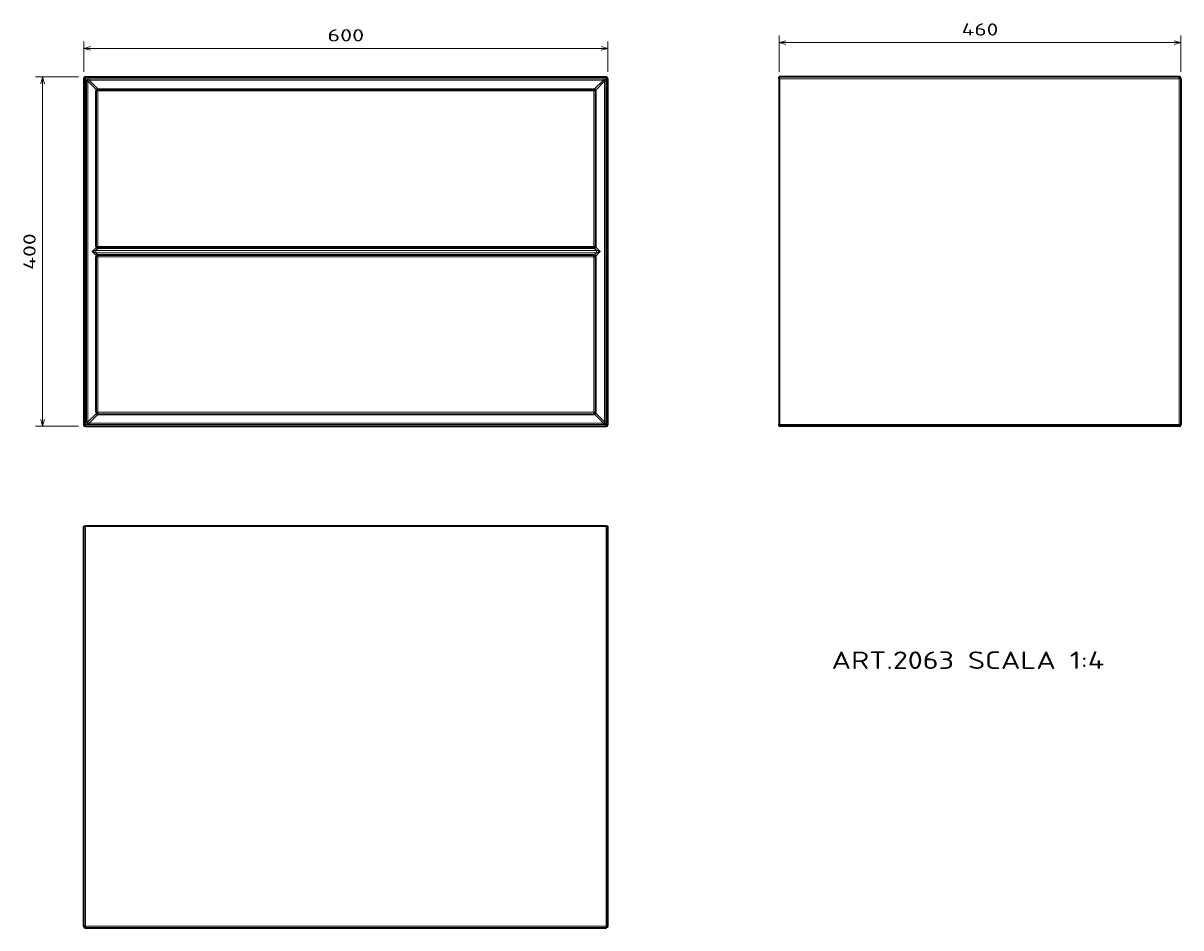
# Model space of a CAD drawing. Extents: x 36 to 368, y 21 to 280.
import ezdxf
from ezdxf.enums import TextEntityAlignment as Align

# ---------------------------------------------------------------- set-up
doc = ezdxf.new("R2010")
doc.units = 0
doc.layers.get('0').update_dxf_attribs({"lineweight": 13})
doc.styles.get("Standard").update_dxf_attribs({"font": 'isocp.shx'})
doc.dimstyles.get("Standard").update_dxf_attribs({"dimtxt": 2.5, "dimasz": 2.5, "dimexe": 1.25, "dimexo": 0.625, "dimtad": 1, "dimcen": 2.5, "dimadec": 0, "dimazin": 0, "dimtfac": 1, "dimtmove": 0, "dimatfit": 0, "dimfxl": 0, "dimarcsym": 0})

# ---------------------------------------------------------------- blocks, each defined once
blk = doc.blocks.new('*D')
at = {"color": 7, "lineweight": 13, "ltscale": 0.258347}
for p, q in [((252.87, 265.9), (252.87, 276.24)), ((367.87, 265.9), (367.87, 276.24))]:
    blk.add_line(p, q, dxfattribs=at)
at = {"color": 7, "lineweight": 13, "ltscale": 0.216771}
for p, q in [((53.83, 265.9), (53.83, 274.57)), ((203.83, 265.9), (203.83, 274.57))]:
    blk.add_line(p, q, dxfattribs=at)
at = {"color": 7, "lineweight": 13}
for p, q in [((53.83, 272.57), (203.83, 272.57)), ((252.87, 274.24), (367.87, 274.24)), ((42.04, 164.4), (42.04, 264.4))]:
    blk.add_line(p, q, dxfattribs=at)
at = {"color": 7, "lineweight": 13, "ltscale": 0.307354}
for p, q in [((52.33, 264.4), (40.04, 264.4)), ((52.33, 164.4), (40.04, 164.4))]:
    blk.add_line(p, q, dxfattribs=at)
at = {"color": 7, "lineweight": 13}
for points in [[(55.76, 273.09), (53.83, 272.57), (55.76, 272.06)], [(201.9, 272.06), (203.83, 272.57), (201.9, 273.09)], [(254.8, 274.75), (252.87, 274.24), (254.8, 273.72)], [(365.94, 273.72), (367.87, 274.24), (365.94, 274.75)], [(42.55, 262.47), (42.04, 264.4), (41.52, 262.47)], [(41.52, 166.33), (42.04, 164.4), (42.55, 166.33)]]:
    blk.add_lwpolyline(points, dxfattribs=at)
for s, p, p2 in [('460', (305.12, 276.24), (315.62, 276.24)), ('600', (123.58, 274.57), (134.08, 274.57))]:
    blk.add_text(s, height=3.5, dxfattribs=at).set_placement(p, p2, align=Align.FIT)
blk.add_text('400', height=3.5, rotation=90, dxfattribs=at).set_placement((40.04, 209.15), (40.04, 219.66), align=Align.FIT)
blk = doc.blocks.new('BLOCK6')
at = {"color": 7, "lineweight": 35}
for p, q in [((2, 0), (598, 0)), ((0, -2), (0, -398)), ((600, -398), (600, -2)), ((14, -194), (14, -16)), ((16, -14), (584, -14)), ((586, -16), (586, -194)), ((584, -196), (16, -196)), ((14, -384), (14, -206)), ((584, -204), (16, -204)), ((586, -206), (586, -384)), ((16, -386), (584, -386)), ((2, -400), (598, -400))]:
    blk.add_line(p, q, dxfattribs=at)
at = {"color": 7, "lineweight": 13, "ltscale": 0.05}
for p, q in [((2, 0), (2, -2)), ((598, 0), (598, -2)), ((0, -2), (2, -2)), ((600, -2), (598, -2)), ((14, -16), (16, -16)), ((16, -14), (16, -16)), ((584, -14), (584, -16)), ((586, -16), (584, -16)), ((14, -194), (16, -194)), ((16, -196), (16, -194)), ((584, -196), (584, -194)), ((586, -194), (584, -194)), ((14, -206), (16, -206)), ((16, -204), (16, -206)), ((584, -204), (584, -206)), ((586, -206), (584, -206)), ((14, -384), (16, -384)), ((16, -386), (16, -384)), ((584, -386), (584, -384)), ((586, -384), (584, -384)), ((0, -398), (2, -398)), ((2, -400), (2, -398)), ((600, -398), (598, -398)), ((598, -400), (598, -398))]:
    blk.add_line(p, q, dxfattribs=at)
at = {"color": 7, "lineweight": 13}
for p, q in [((2, -2), (2, -398)), ((2, -2), (598, -2)), ((3.2, -5), (3.2, -395)), ((4.6, -5), (4.6, -395)), ((6, -2.2), (595, -2.2)), ((6, -3.6), (595, -3.6)), ((596.4, -395), (596.4, -5)), ((597.8, -395), (597.8, -5)), ((598, -398), (598, -2)), ((16, -194), (16, -16)), ((16, -16), (584, -16)), ((584, -16), (584, -194)), ((13.8, -198.6), (587.2, -198.6)), ((584, -194), (16, -194)), ((13.8, -201.4), (587.2, -201.4)), ((16, -384), (16, -206)), ((584, -206), (16, -206)), ((584, -206), (584, -384)), ((16, -384), (584, -384)), ((6, -396.4), (595, -396.4)), ((2, -398), (598, -398)), ((6, -397.8), (595, -397.8))]:
    blk.add_line(p, q, dxfattribs=at)
at = {"color": 7, "lineweight": 13, "ltscale": 0.035355}
for p, q in [((4.6, -5), (3.2, -5)), ((6, -3.6), (6, -2.2)), ((595, -3.6), (595, -2.2)), ((596.4, -5), (597.8, -5)), ((4.6, -395), (3.2, -395)), ((6, -396.4), (6, -397.8)), ((595, -396.4), (595, -397.8)), ((596.4, -395), (597.8, -395))]:
    blk.add_line(p, q, dxfattribs=at)
at = {"color": 7, "lineweight": 13, "ltscale": 0.34677}
for p, q in [((4.6, -5), (14.4, -14.8)), ((4.6, -395), (14.4, -385.2))]:
    blk.add_line(p, q, dxfattribs=at)
at = {"color": 7, "lineweight": 13, "ltscale": 0.368198}
for p, q in [((6, -3.6), (16.4, -14)), ((6, -396.4), (16.4, -386))]:
    blk.add_line(p, q, dxfattribs=at)
at = {"color": 7, "lineweight": 13, "ltscale": 0.370608}
blk.add_line((595, -3.6), (584.5, -14.1), dxfattribs=at)
at = {"color": 7, "lineweight": 13, "ltscale": 0.370607}
for p, q in [((596.4, -5), (585.9, -15.5)), ((595, -396.4), (584.5, -385.9)), ((596.4, -395), (585.9, -384.5))]:
    blk.add_line(p, q, dxfattribs=at)
at = {"color": 7, "lineweight": 13, "ltscale": 0.169993}
blk.add_line((9.6, -200), (14.4, -195.2), dxfattribs=at)
at = {"color": 7, "lineweight": 13, "ltscale": 0.091421}
blk.add_line((13.8, -198.6), (16.4, -196), dxfattribs=at)
at = {"color": 7, "lineweight": 13, "ltscale": 0.070711}
for p, q in [((13.8, -198.6), (13.8, -201.4)), ((587.2, -198.6), (587.2, -201.4))]:
    blk.add_line(p, q, dxfattribs=at)
at = {"color": 7, "lineweight": 13, "ltscale": 0.093831}
for p, q in [((587.2, -198.6), (584.5, -195.9)), ((587.2, -201.4), (584.5, -204.1))]:
    blk.add_line(p, q, dxfattribs=at)
at = {"color": 7, "lineweight": 13, "ltscale": 0.193831}
for q in [(585.9, -194.5), (585.9, -205.5)]:
    blk.add_line((591.4, -200), q, dxfattribs=at)
at = {"color": 7, "lineweight": 13, "ltscale": 0.169994}
blk.add_line((9.6, -200), (14.4, -204.8), dxfattribs=at)
at = {"color": 7, "lineweight": 13, "ltscale": 0.091422}
blk.add_line((13.8, -201.4), (16.4, -204), dxfattribs=at)
at = {"color": 7, "lineweight": 35}
for centre, start, end in [((2, -2), 90, 180), ((598, -2), 0, 90), ((16, -16), 90, 180), ((584, -16), 0, 90), ((16, -194), 180, 270), ((584, -194), 270, 360), ((16, -206), 90, 180), ((584, -206), 0, 90), ((16, -384), 180, 270), ((584, -384), 270, 360), ((2, -398), 180, 270), ((598, -398), 270, 360)]:
    blk.add_arc(centre, 2, start, end, dxfattribs=at)
at = {"color": 7, "lineweight": 13}
for centre, major_axis, start_param, end_param in [((8.8, -7.8), (4.08, -4.08), 2.617993, 3.665194), ((592.2, -7.8), (-4.08, -4.08), 2.617993, 3.665194), ((8.8, -392.2), (4.08, 4.08), 2.617992, 3.665193), ((592.2, -392.2), (4.08, -4.08), 5.759584, 6.806785)]:
    blk.add_ellipse(centre, major_axis=major_axis, ratio=0.346411, start_param=start_param, end_param=end_param, dxfattribs=at)
for points, knots in [([(3.2, -5), (3.2, -4.8), (3.2, -4.6), (3.2, -4.4), (3.3, -4), (3.5, -3.6), (3.6, -3.4), (3.8, -3), (4.1, -2.8), (4.2, -2.7), (4.5, -2.5), (4.8, -2.4), (4.9, -2.3), (5.2, -2.3), (5.5, -2.2), (5.6, -2.2), (5.8, -2.2), (6, -2.2)], [19.429538, 19.429538, 19.429538, 19.429538, 19.429538, 19.429538, 20.698201, 20.698201, 20.698201, 21.900111, 21.900111, 21.900111, 22.940368, 22.940368, 22.940368, 23.595487, 23.595487, 23.595487, 24.694966, 24.694966, 24.694966, 24.694966, 24.694966, 24.694966]), ([(595, -2.2), (595.2, -2.2), (595.4, -2.2), (595.6, -2.2), (596, -2.3), (596.4, -2.5), (596.6, -2.6), (597, -2.8), (597.2, -3.1), (597.3, -3.2), (597.5, -3.5), (597.6, -3.8), (597.7, -3.9), (597.7, -4.2), (597.8, -4.5), (597.8, -4.6), (597.8, -4.8), (597.8, -5)], [19.429538, 19.429538, 19.429538, 19.429538, 19.429538, 19.429538, 20.698201, 20.698201, 20.698201, 21.900111, 21.900111, 21.900111, 22.940368, 22.940368, 22.940368, 23.595487, 23.595487, 23.595487, 24.694966, 24.694966, 24.694966, 24.694966, 24.694966, 24.694966]), ([(13.8, -198.6), (13.4, -198.7), (13, -198.8), (12.7, -198.9), (11.8, -199.2), (11, -199.5), (10.5, -199.6), (10, -199.8), (9.6, -200)], [0, 0, 0, 0, 0, 0, 3.608757, 3.608757, 3.608757, 8.770325, 8.770325, 8.770325, 8.770325, 8.770325, 8.770325]), ([(591.4, -200), (591, -199.8), (590.5, -199.6), (590, -199.5), (589.3, -199.2), (588.5, -199), (588.2, -198.9), (587.9, -198.8), (587.5, -198.7), (587.4, -198.6), (587.3, -198.6), (587.2, -198.6)], [0, 0, 0, 0, 0, 0, 5.164234, 5.164234, 5.164234, 7.850423, 7.850423, 7.850423, 8.789426, 8.789426, 8.789426, 8.789426, 8.789426, 8.789426]), ([(13.8, -201.4), (13.4, -201.3), (13, -201.2), (12.7, -201.1), (11.8, -200.8), (11, -200.5), (10.5, -200.4), (10, -200.2), (9.6, -200)], [0, 0, 0, 0, 0, 0, 3.608757, 3.608757, 3.608757, 8.770325, 8.770325, 8.770325, 8.770325, 8.770325, 8.770325]), ([(591.4, -200), (591, -200.2), (590.5, -200.4), (590, -200.5), (589.3, -200.8), (588.5, -201), (588.2, -201.1), (587.9, -201.2), (587.5, -201.3), (587.4, -201.4), (587.3, -201.4), (587.2, -201.4)], [0, 0, 0, 0, 0, 0, 5.164234, 5.164234, 5.164234, 7.850423, 7.850423, 7.850423, 8.789426, 8.789426, 8.789426, 8.789426, 8.789426, 8.789426]), ([(3.2, -395), (3.2, -395.2), (3.2, -395.4), (3.2, -395.6), (3.3, -396), (3.5, -396.4), (3.6, -396.6), (3.8, -397), (4.1, -397.2), (4.2, -397.3), (4.5, -397.5), (4.8, -397.6), (4.9, -397.7), (5.2, -397.7), (5.5, -397.8), (5.6, -397.8), (5.8, -397.8), (6, -397.8)], [19.429538, 19.429538, 19.429538, 19.429538, 19.429538, 19.429538, 20.698201, 20.698201, 20.698201, 21.900111, 21.900111, 21.900111, 22.940368, 22.940368, 22.940368, 23.595487, 23.595487, 23.595487, 24.694966, 24.694966, 24.694966, 24.694966, 24.694966, 24.694966]), ([(595, -397.8), (595.2, -397.8), (595.4, -397.8), (595.6, -397.8), (596, -397.7), (596.4, -397.5), (596.6, -397.4), (597, -397.2), (597.2, -396.9), (597.3, -396.8), (597.5, -396.5), (597.6, -396.2), (597.7, -396.1), (597.7, -395.8), (597.8, -395.5), (597.8, -395.4), (597.8, -395.2), (597.8, -395)], [19.429538, 19.429538, 19.429538, 19.429538, 19.429538, 19.429538, 20.698201, 20.698201, 20.698201, 21.900111, 21.900111, 21.900111, 22.940368, 22.940368, 22.940368, 23.595487, 23.595487, 23.595487, 24.694966, 24.694966, 24.694966, 24.694966, 24.694966, 24.694966])]:
    blk.add_open_spline(points, degree=5, knots=knots, dxfattribs=at)
blk = doc.blocks.new('BLOCK7')
at = {"color": 7, "lineweight": 13}
blk.add_text('ART.2063 SCALA 1:4', height=20, dxfattribs=at).set_placement((-400, -677.8), (-87.7, -677.8), align=Align.FIT)
blk = doc.blocks.new('BLOCK8')
at = {"color": 7, "lineweight": 35}
for p, q in [((-2, 0), (-460, 0)), ((-460, -2), (-460, -398)), ((0, -2), (0, -398)), ((-2, -400), (-460, -400))]:
    blk.add_line(p, q, dxfattribs=at)
at = {"color": 7, "lineweight": 35, "ltscale": 0.05}
for p, q in [((-460, -2), (-460, 0)), ((-460, -400), (-460, -398))]:
    blk.add_line(p, q, dxfattribs=at)
at = {"color": 7, "lineweight": 13, "ltscale": 0.05}
for p, q in [((-2, 0), (-2, -2)), ((-2, -2), (0, -2)), ((-2, -398), (0, -398)), ((-2, -400), (-2, -398))]:
    blk.add_line(p, q, dxfattribs=at)
at = {"color": 7, "lineweight": 13}
for p, q in [((-2, -2), (-460, -2)), ((-2, -2), (-2, -398)), ((-2, -398), (-460, -398))]:
    blk.add_line(p, q, dxfattribs=at)
at = {"color": 7, "lineweight": 35}
for centre, start, end in [((-2, -2), 0, 90), ((-2, -398), 270, 360)]:
    blk.add_arc(centre, 2, start, end, dxfattribs=at)
blk = doc.blocks.new('BLOCK9')
at = {"color": 7, "lineweight": 35, "ltscale": 0.05}
for p, q in [((0, 460), (2, 460)), ((598, 460), (600, 460))]:
    blk.add_line(p, q, dxfattribs=at)
at = {"color": 7, "lineweight": 35}
for p, q in [((0, 2), (0, 460)), ((598, 460), (2, 460)), ((600, 2), (600, 460)), ((2, 0), (598, 0))]:
    blk.add_line(p, q, dxfattribs=at)
at = {"color": 7, "lineweight": 13}
for p, q in [((2, 2), (2, 460)), ((598, 2), (598, 460)), ((2, 2), (598, 2))]:
    blk.add_line(p, q, dxfattribs=at)
at = {"color": 7, "lineweight": 13, "ltscale": 0.05}
for p, q in [((2, 2), (0, 2)), ((2, 2), (2, 0)), ((600, 2), (598, 2)), ((598, 2), (598, 0))]:
    blk.add_line(p, q, dxfattribs=at)
at = {"color": 7, "lineweight": 35}
for centre, start, end in [((2, 2), 180, 270), ((598, 2), 270, 360)]:
    blk.add_arc(centre, 2, start, end, dxfattribs=at)

msp = doc.modelspace()

# ---------------------------------------------------------------- block references
at = {"lineweight": 0, "xscale": 0.25, "yscale": 0.25, "zscale": 0.25}
for name, p in [('BLOCK6', (53.8308, 264.4031)), ('BLOCK8', (367.8709, 264.4031)), ('BLOCK9', (53.8308, 20.8414)), ('BLOCK7', (367.8709, 264.4031))]:
    msp.add_blockref(name, p, dxfattribs=at)

# ---------------------------------------------------------------- dimensions: what is measured, and where the dimension line sits
at = {"color": 0, "lineweight": 0}
for base, p1, p2, angle, middle in [((42.0367, 264.4031), (54.3308, 164.4031), (54.3308, 264.4031), 90, (42.0367, 214.4031)), ((53.8308, 272.5739), (203.8308, 263.9031), (53.8308, 263.9031), 180, (128.8308, 272.5739)), ((367.8709, 274.237), (252.8709, 263.9031), (367.8709, 263.9031), 0, (310.3709, 274.237))]:
    dim = msp.add_linear_dim(base=base, p1=p1, p2=p2, angle=angle, dimstyle='Standard', override={"dimlfac": 4}, dxfattribs=at)
    dim.commit()
    dim.dimension.update_dxf_attribs({"geometry": '*D', "text_midpoint": middle, "dimtype": 161})

doc.saveas('drawing.dxf')
